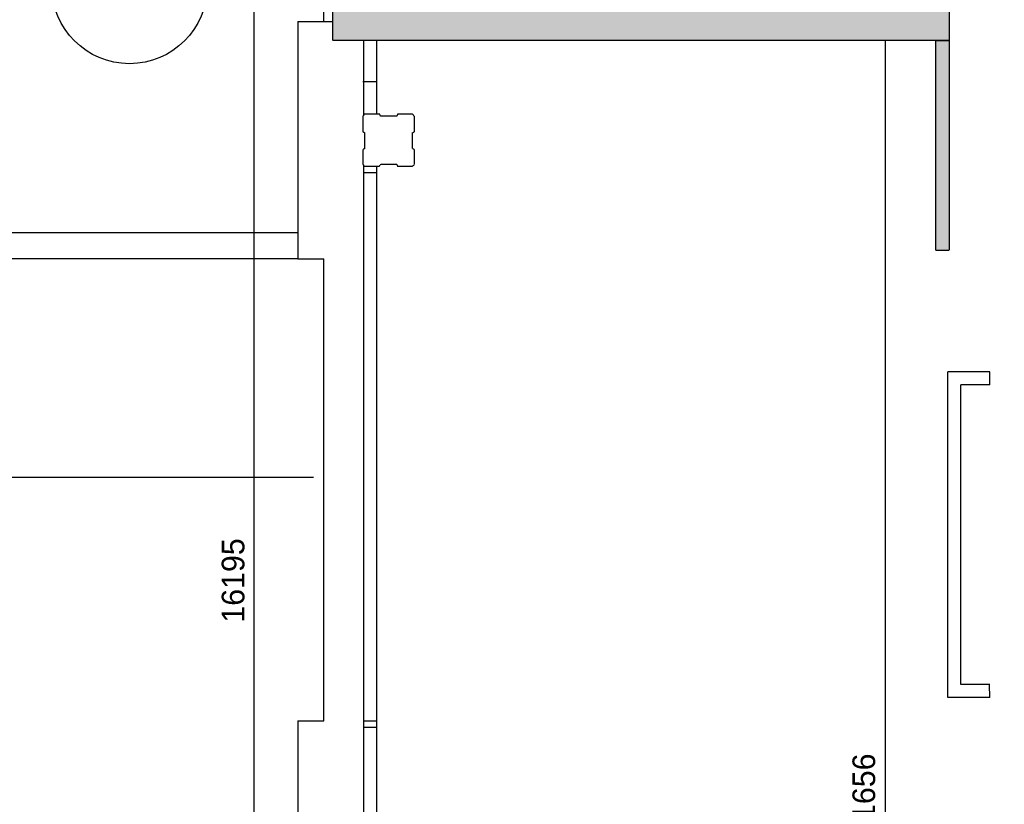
# Model space of a CAD drawing. Extents: x -1826 to 147704, y -44576 to 60962.
# Tile 54 of 75: x 89645 to 97241, y 27209 to 33264. Entities that reach past the tile are written whole.
import ezdxf

# ---------------------------------------------------------------- set-up
doc = ezdxf.new("R2010")
doc.units = 0
doc.header["$MEASUREMENT"] = 0
doc.header["$PDMODE"] = 35
doc.header["$PDSIZE"] = -0.5
doc.linetypes.add('DASHED', pattern=[0.75, 0.5, -0.25])
doc.layers.get('0').update_dxf_attribs({"linetype": 'CONTINUOUS'})
doc.layers.get('DEFPOINTS').update_dxf_attribs({"linetype": 'CONTINUOUS'})
for name, color, linetype in [('AA$1A---_ARCEER', 252, 'CONTINUOUS'), ('AL21----_BUITENWAND', 252, 'CONTINUOUS'), ('AL22----_BINNENWAND', 252, 'CONTINUOUS'), ('AL31----_BUITENKOZIJN', 252, 'CONTINUOUS'), ('AM$1A---_MAATVOERING', 252, 'CONTINUOUS'), ('Brandweer', 252, 'CONTINUOUS'), ('COMPARTIMENTERING', 252, 'CONTINUOUS'), ('LAYER100', 252, 'DASHED'), ('STEMPEL', 252, 'CONTINUOUS')]:
    doc.layers.add(name, color=color, linetype=linetype)
doc.styles.add('B-01', font='b-gbp')
doc.dimstyles.new('BBA_STAND', dxfattribs={"dimtxt": 175, "dimasz": 1, "dimexe": 1, "dimexo": 0.001, "dimgap": 75, "dimtad": 1, "dimdec": 0, "dimzin": 0, "dimdsep": 46, "dimtxsty": 'B-01', "dimblk": 'NONE', "dimblk1": 'PIJL1', "dimblk2": 'NONE', "dimcen": 1, "dimse1": 1, "dimse2": 1, "dimclrd": 256, "dimclre": 256, "dimclrt": 256, "dimadec": 4, "dimazin": 0, "dimtfac": 1, "dimtdec": 0, "dimtmove": 0, "dimatfit": 2, "dimldrblk": 'PIJL1', "dimfxl": 1, "dimtfillclr": 256, "dimtolj": 1, "dimtzin": 0, "dimarcsym": 0})

# ---------------------------------------------------------------- blocks, each defined once
blk = doc.blocks.new('*D38')
at = {"layer": 'AM$1A---_MAATVOERING', "lineweight": -2, "transparency": 16777216}
blk.add_line((91454.3, 20838.6), (91454.3, 37034), dxfattribs=at)
at = {"layer": 'DEFPOINTS', "color": 0, "transparency": 16777216}
for p in [(91454.3, 37034), (91990.7, 37034), (91790.7, 20838.6)]:
    blk.add_point(p, dxfattribs=at)
at = {"layer": 'AM$1A---_MAATVOERING', "transparency": 16777216, "insert": (91291.8, 28936.3), "char_height": 175, "attachment_point": 5, "rotation": 90, "style": 'B-01'}
blk.add_mtext('\\A1;16195', dxfattribs=at)
blk = doc.blocks.new('_None')
blk = doc.blocks.new('PIJL1')
at = {"color": 1, "linetype": 'ByBlock'}
blk.add_line((0, 82.6), (0, -82.6), dxfattribs=at)
blk.add_solid([(-100, 16.7), (-100, -16.7), (0, 0)], dxfattribs=at)
blk = doc.blocks.new('*D69')
at = {"layer": 'AM$1A---_MAATVOERING', "lineweight": -2, "transparency": 16777216}
blk.add_line((99582.3, 34141.4), (99582.3, 21447.6), dxfattribs=at)
at = {"layer": 'DEFPOINTS', "color": 0, "transparency": 16777216}
for p in [(96814.4, 34141.4), (96820.3, 21447.6), (99582.3, 21447.6)]:
    blk.add_point(p, dxfattribs=at)
at = {"layer": 'AM$1A---_MAATVOERING', "transparency": 16777216, "insert": (99419.8, 27794.5), "char_height": 175, "attachment_point": 5, "rotation": 90, "style": 'B-01'}
blk.add_mtext('\\A1;12694', dxfattribs=at)
blk = doc.blocks.new('*D81')
at = {"layer": 'AM$1A---_MAATVOERING', "lineweight": -2, "transparency": 16777216}
blk.add_line((96320.3, 33104), (96320.3, 21447.6), dxfattribs=at)
at = {"layer": 'DEFPOINTS', "color": 0, "transparency": 16777216}
for p in [(96713.4, 33104), (96320.3, 21447.6), (96713.4, 21447.6)]:
    blk.add_point(p, dxfattribs=at)
at = {"layer": 'AM$1A---_MAATVOERING', "transparency": 16777216, "insert": (96157.8, 27275.8), "char_height": 175, "attachment_point": 5, "rotation": 90, "style": 'B-01'}
blk.add_mtext('\\A1;11656', dxfattribs=at)

msp = doc.modelspace()

# ---------------------------------------------------------------- hatches: boundary and pattern name
at = {"layer": 'AA$1A---_ARCEER'}
for points in [[(96713.4, 33104), (96713.4, 33104), (96814.4, 33104), (96814.4, 33424), (96040.7, 33424), (96040.7, 33374), (94939.7, 33374), (94939.7, 33424), (94939.7, 33424), (94841.4, 33424), (94840.7, 33424), (94840.7, 33424), (92540.7, 33424), (92540.7, 33423.9), (92441.7, 33423.9), (92441.7, 33424), (92060.7, 33424), (92060.7, 33104)], [(96713.4, 31484), (96814.4, 31484), (96814.4, 33104), (96713.4, 33104)]]:
    msp.add_hatch(color=256, dxfattribs=at).paths.add_polyline_path(points)

# ---------------------------------------------------------------- linework, layer by layer
at = {"layer": 'AL21----_BUITENWAND'}
for p, q in [((91790.7, 31619), (86890.7, 31619)), ((91790.7, 31419), (86890.7, 31419)), ((89340.7, 29734), (91910.7, 29734))]:
    msp.add_line(p, q, dxfattribs=at)
at = {"layer": 'AL22----_BINNENWAND'}
for p, q in [((96713.4, 31484), (96713.4, 33104)), ((96713.4, 33104), (96814.4, 33104)), ((96814.4, 33104), (96814.4, 31484))]:
    msp.add_line(p, q, dxfattribs=at)
for points in [[(96713.4, 31484), (96813.4, 31484)], [(96804.7, 28034), (96804.7, 30545.1)], [(97128.8, 30545.1), (96804.7, 30545.1)], [(97128.8, 30445.1), (97128.8, 30545.1)], [(96904.7, 28134), (96904.7, 30445.1)], [(97128.8, 30445.1), (96904.7, 30445.1)], [(97128.8, 28134), (96904.7, 28134)], [(97128.8, 28034), (97127.5, 28134)], [(97128.8, 28034), (96804.7, 28034)]]:
    msp.add_lwpolyline(points, dxfattribs=at)
at = {"layer": 'AL31----_BUITENKOZIJN'}
for p, q in [((92300.7, 32528.9), (92300.7, 33104)), ((92399.7, 32533.9), (92399.7, 33104)), ((92300.7, 27128.9), (92300.7, 32138.9)), ((92300.7, 32133.9), (92399.7, 32133.9)), ((92399.7, 27133.9), (92399.7, 32133.9)), ((92300.7, 32083.9), (92399.7, 32083.9)), ((92300.7, 27853.6), (92399.7, 27853.6)), ((92300.7, 27803.6), (92399.7, 27803.6))]:
    msp.add_line(p, q, dxfattribs=at)
at = {"layer": 'Brandweer'}
msp.add_lwpolyline([(92392.3, 32785.2), (92292.3, 32785.2)], dxfattribs=at)
at = {"layer": 'COMPARTIMENTERING'}
msp.add_circle((90491.7, 33524), 600, dxfattribs=at)
at = {"layer": 'LAYER100'}
for points in [[(91990.7, 33249), (91990.7, 37034)], [(96814.4, 33104), (92060.7, 33104), (92060.7, 33424), (94939.7, 33424)], [(96040.7, 33424), (96814.4, 33424), (96814.4, 33104)]]:
    msp.add_lwpolyline(points, dxfattribs=at)
msp.add_lwpolyline([(92305.7, 32133.9), (92420.7, 32133.9), (92428.7, 32148.9), (92553.7, 32148.9), (92558.7, 32133.9), (92675.7, 32133.9), (92690.7, 32148.9), (92690.7, 32259.9), (92675.7, 32267.9), (92675.7, 32392.9), (92690.7, 32397.9), (92690.7, 32518.9), (92675.7, 32533.9), (92560.7, 32533.9), (92552.7, 32518.9), (92427.7, 32518.9), (92422.7, 32533.9), (92305.7, 32533.9), (92290.7, 32518.9), (92290.7, 32399.9), (92305.7, 32391.9), (92305.7, 32266.9), (92290.7, 32261.9), (92290.7, 32148.9)], close=True, dxfattribs=at)
msp.add_lwpolyline([(92305.7, 32133.9), (92420.7, 32133.9), (92428.7, 32148.9), (92553.7, 32148.9), (92558.7, 32133.9), (92675.7, 32133.9), (92690.7, 32148.9), (92690.7, 32259.9), (92675.7, 32267.9), (92675.7, 32392.9), (92690.7, 32397.9), (92690.7, 32518.9), (92675.7, 32533.9), (92560.7, 32533.9), (92552.7, 32518.9), (92427.7, 32518.9), (92422.7, 32533.9), (92305.7, 32533.9), (92290.7, 32518.9), (92290.7, 32399.9), (92305.7, 32391.9), (92305.7, 32266.9), (92290.7, 32261.9), (92290.7, 32148.9)], close=True, dxfattribs=at)
at = {"layer": 'STEMPEL'}
for p, q in [((91790.7, 33249), (91790.7, 31419)), ((91790.7, 33249), (92060.7, 33249)), ((91790.7, 31419), (91990.7, 31419)), ((91990.7, 27853.6), (91990.7, 31419)), ((91790.7, 27853.6), (91790.7, 26023.6)), ((91790.7, 27853.6), (91990.7, 27853.6))]:
    msp.add_line(p, q, dxfattribs=at)
msp.add_lwpolyline([(91990.7, 27853.6), (91990.7, 31419)], dxfattribs=at)

# ---------------------------------------------------------------- dimensions: what is measured, and where the dimension line sits
at = {"layer": 'AM$1A---_MAATVOERING'}
for base, p1, p2, picture, middle in [((91454.3, 37034), (91790.7, 20838.6), (91990.7, 37034), '*D38', (91291.8, 28936.3)), ((99582.3, 21447.6), (96814.4, 34141.4), (96820.3, 21447.6), '*D69', (99419.8, 27794.5)), ((96320.3, 21447.6), (96713.4, 33104), (96713.4, 21447.6), '*D81', (96157.8, 27275.8))]:
    dim = msp.add_linear_dim(base=base, p1=p1, p2=p2, angle=270, dimstyle='BBA_STAND', dxfattribs=at)
    dim.commit()
    dim.dimension.update_dxf_attribs({"geometry": picture, "text_midpoint": middle})

doc.saveas('drawing.dxf')
